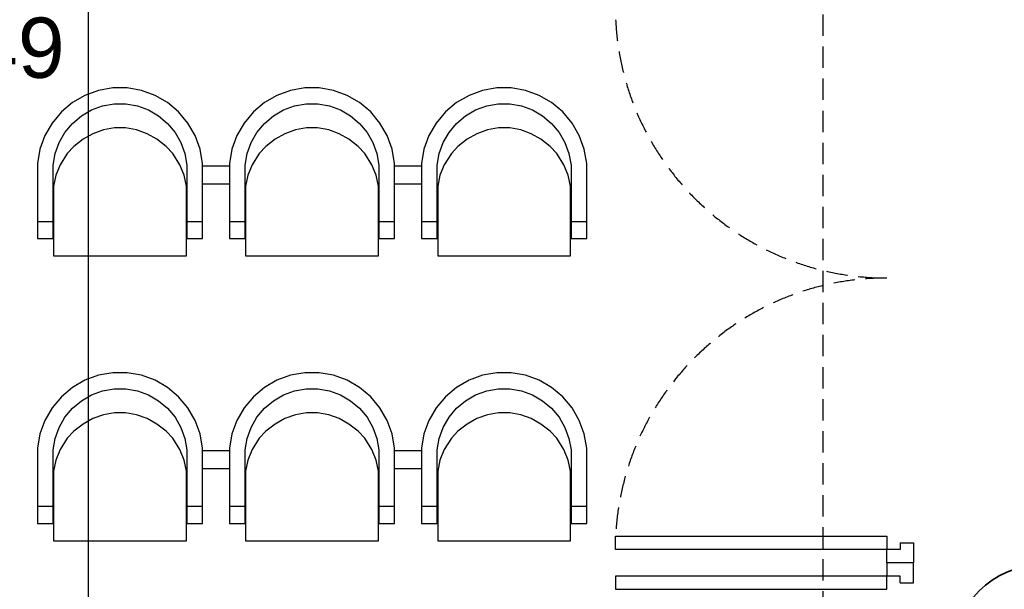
# Model space of a CAD drawing. Header units: millimetres. Extents: x -197461 to 862495, y -970068 to 63888.
# Tile 235 of 253: x -81728 to -78272, y -110220 to -108220. Entities that reach past the tile are written whole.
import ezdxf

# ---------------------------------------------------------------- set-up
doc = ezdxf.new("R2010")
doc.units = ezdxf.units.MM
doc.linetypes.add('Dashed', pattern=[112.5, 75, -37.5])
for name, color, linetype in [('2D Drafting - General', 7, 'CONTINUOUS'), ('Ar-Sienas.nojauc.', 7, 'CONTINUOUS'), ('hatch_mb', 7, 'CONTINUOUS'), ('UAS', 240, 'CONTINUOUS')]:
    doc.layers.add(name, color=color, linetype=linetype)
doc.styles.add('ARIAL', font='arialbd.ttf')

msp = doc.modelspace()

# ---------------------------------------------------------------- linework, layer by layer
at = {"layer": '2D Drafting - General', "color": 251, "linetype": 'Continuous', "lineweight": 35, "true_color": 0x636466}
msp.add_circle((-78143.81036, -110441.52782), 305.38719, dxfattribs=at)
at = {"layer": 'Ar-Sienas.nojauc.', "color": 251, "linetype": 'Dashed', "true_color": 0x636466}
msp.add_line((-78907.27004, -114127.17096), (-78907.27004, -108127.17096), dxfattribs=at)
at = {"layer": 'hatch_mb', "color": 9, "linetype": 'Continuous', "true_color": 0xc7c8ca}
for p, q in [((-81450.88884, -108468.51496), (-81498.57184, -108485.90957)), ((-81450.88884, -108468.51496), (-81498.57184, -108485.90957)), ((-81400.91684, -108459.68283), (-81450.88884, -108468.51496)), ((-81400.91684, -108459.68283), (-81450.88884, -108468.51496)), ((-81350.17284, -108459.68283), (-81400.91684, -108459.68283)), ((-81350.17284, -108459.68283), (-81400.91684, -108459.68283)), ((-81300.20084, -108468.51496), (-81350.17284, -108459.68283)), ((-81300.20084, -108468.51496), (-81350.17284, -108459.68283)), ((-81252.51784, -108485.90957), (-81300.20084, -108468.51496)), ((-81252.51784, -108485.90957), (-81300.20084, -108468.51496)), ((-80776.88884, -108468.51496), (-80824.57184, -108485.90957)), ((-80776.88884, -108468.51496), (-80824.57184, -108485.90957)), ((-80726.91684, -108459.68283), (-80776.88884, -108468.51496)), ((-80726.91684, -108459.68283), (-80776.88884, -108468.51496)), ((-80676.17284, -108459.68283), (-80726.91684, -108459.68283)), ((-80676.17284, -108459.68283), (-80726.91684, -108459.68283)), ((-80626.20084, -108468.51496), (-80676.17284, -108459.68283)), ((-80626.20084, -108468.51496), (-80676.17284, -108459.68283)), ((-80578.51784, -108485.90957), (-80626.20084, -108468.51496)), ((-80578.51784, -108485.90957), (-80626.20084, -108468.51496)), ((-80102.88884, -108468.51496), (-80150.57184, -108485.90957)), ((-80052.91684, -108459.68283), (-80102.88884, -108468.51496)), ((-80002.17284, -108459.68283), (-80052.91684, -108459.68283)), ((-79952.20084, -108468.51496), (-80002.17284, -108459.68283)), ((-79904.51784, -108485.90957), (-79952.20084, -108468.51496)), ((-81498.57184, -108485.90957), (-81542.51784, -108511.33852)), ((-81498.57184, -108485.90957), (-81542.51784, -108511.33852)), ((-81208.57184, -108511.33852), (-81252.51784, -108485.90957)), ((-81208.57184, -108511.33852), (-81252.51784, -108485.90957)), ((-80824.57184, -108485.90957), (-80868.51784, -108511.33852)), ((-80824.57184, -108485.90957), (-80868.51784, -108511.33852)), ((-80534.57184, -108511.33852), (-80578.51784, -108485.90957)), ((-80534.57184, -108511.33852), (-80578.51784, -108485.90957)), ((-80150.57184, -108485.90957), (-80194.51784, -108511.33852)), ((-79860.57184, -108511.33852), (-79904.51784, -108485.90957)), ((-81542.51784, -108511.33852), (-81581.38884, -108544.03094)), ((-81542.51784, -108511.33852), (-81581.38884, -108544.03094)), ((-81510.84984, -108557.85388), (-81475.23984, -108537.24692)), ((-81510.84984, -108557.85388), (-81475.23984, -108537.24692)), ((-81475.23984, -108537.24692), (-81436.59984, -108523.15086)), ((-81475.23984, -108537.24692), (-81436.59984, -108523.15086)), ((-81436.59984, -108523.15086), (-81396.10484, -108515.99455)), ((-81436.59984, -108523.15086), (-81396.10484, -108515.99455)), ((-81396.10484, -108515.99455), (-81354.98484, -108515.99455)), ((-81396.10484, -108515.99455), (-81354.98484, -108515.99455)), ((-81354.98484, -108515.99455), (-81314.48984, -108523.15086)), ((-81354.98484, -108515.99455), (-81314.48984, -108523.15086)), ((-81314.48984, -108523.15086), (-81275.84984, -108537.24692)), ((-81314.48984, -108523.15086), (-81275.84984, -108537.24692)), ((-81275.84984, -108537.24692), (-81240.23984, -108557.85388)), ((-81275.84984, -108537.24692), (-81240.23984, -108557.85388)), ((-81169.70084, -108544.03094), (-81208.57184, -108511.33852)), ((-81169.70084, -108544.03094), (-81208.57184, -108511.33852)), ((-80868.51784, -108511.33852), (-80907.38884, -108544.03094)), ((-80868.51784, -108511.33852), (-80907.38884, -108544.03094)), ((-80836.84984, -108557.85388), (-80801.23984, -108537.24692)), ((-80836.84984, -108557.85388), (-80801.23984, -108537.24692)), ((-80801.23984, -108537.24692), (-80762.59984, -108523.15086)), ((-80801.23984, -108537.24692), (-80762.59984, -108523.15086)), ((-80762.59984, -108523.15086), (-80722.10484, -108515.99455)), ((-80762.59984, -108523.15086), (-80722.10484, -108515.99455)), ((-80722.10484, -108515.99455), (-80680.98484, -108515.99455)), ((-80722.10484, -108515.99455), (-80680.98484, -108515.99455)), ((-80680.98484, -108515.99455), (-80640.48984, -108523.15086)), ((-80680.98484, -108515.99455), (-80640.48984, -108523.15086)), ((-80640.48984, -108523.15086), (-80601.84984, -108537.24692)), ((-80640.48984, -108523.15086), (-80601.84984, -108537.24692)), ((-80601.84984, -108537.24692), (-80566.23984, -108557.85388)), ((-80601.84984, -108537.24692), (-80566.23984, -108557.85388)), ((-80495.70084, -108544.03094), (-80534.57184, -108511.33852)), ((-80495.70084, -108544.03094), (-80534.57184, -108511.33852)), ((-80194.51784, -108511.33852), (-80233.38884, -108544.03094)), ((-80162.84984, -108557.85388), (-80127.23984, -108537.24692)), ((-80127.23984, -108537.24692), (-80088.59984, -108523.15086)), ((-80088.59984, -108523.15086), (-80048.10484, -108515.99455)), ((-80048.10484, -108515.99455), (-80006.98484, -108515.99455)), ((-80006.98484, -108515.99455), (-79966.48984, -108523.15086)), ((-79966.48984, -108523.15086), (-79927.84984, -108537.24692)), ((-79927.84984, -108537.24692), (-79892.23984, -108557.85388)), ((-79821.70084, -108544.03094), (-79860.57184, -108511.33852)), ((-81581.38884, -108544.03094), (-81614.00684, -108582.99068)), ((-81581.38884, -108544.03094), (-81614.00684, -108582.99068)), ((-81542.34984, -108584.34523), (-81510.84984, -108557.85388)), ((-81542.34984, -108584.34523), (-81510.84984, -108557.85388)), ((-81240.23984, -108557.85388), (-81208.73984, -108584.34523)), ((-81240.23984, -108557.85388), (-81208.73984, -108584.34523)), ((-81137.08284, -108582.99068), (-81169.70084, -108544.03094)), ((-81137.08284, -108582.99068), (-81169.70084, -108544.03094)), ((-80907.38884, -108544.03094), (-80940.00684, -108582.99068)), ((-80907.38884, -108544.03094), (-80940.00684, -108582.99068)), ((-80868.34984, -108584.34523), (-80836.84984, -108557.85388)), ((-80868.34984, -108584.34523), (-80836.84984, -108557.85388)), ((-80566.23984, -108557.85388), (-80534.73984, -108584.34523)), ((-80566.23984, -108557.85388), (-80534.73984, -108584.34523)), ((-80463.08284, -108582.99068), (-80495.70084, -108544.03094)), ((-80463.08284, -108582.99068), (-80495.70084, -108544.03094)), ((-80233.38884, -108544.03094), (-80266.00684, -108582.99068)), ((-80194.34984, -108584.34523), (-80162.84984, -108557.85388)), ((-79892.23984, -108557.85388), (-79860.73984, -108584.34523)), ((-79789.08284, -108582.99068), (-79821.70084, -108544.03094)), ((-81614.00684, -108582.99068), (-81639.37784, -108627.03701)), ((-81614.00684, -108582.99068), (-81639.37784, -108627.03701)), ((-81568.78084, -108615.91711), (-81542.34984, -108584.34523)), ((-81568.78084, -108615.91711), (-81542.34984, -108584.34523)), ((-81434.00184, -108607.00979), (-81470.99684, -108620.45109)), ((-81434.00184, -108607.00979), (-81470.99684, -108620.45109)), ((-81395.22984, -108600.18482), (-81434.00184, -108607.00979)), ((-81395.22984, -108600.18482), (-81434.00184, -108607.00979)), ((-81355.85984, -108600.18482), (-81395.22984, -108600.18482)), ((-81355.85984, -108600.18482), (-81395.22984, -108600.18482)), ((-81317.08784, -108607.00979), (-81355.85984, -108600.18482)), ((-81317.08784, -108607.00979), (-81355.85984, -108600.18482)), ((-81280.09284, -108620.45109), (-81317.08784, -108607.00979)), ((-81280.09284, -108620.45109), (-81317.08784, -108607.00979)), ((-81208.73984, -108584.34523), (-81182.30884, -108615.91711)), ((-81208.73984, -108584.34523), (-81182.30884, -108615.91711)), ((-81111.71184, -108627.03701), (-81137.08284, -108582.99068)), ((-81111.71184, -108627.03701), (-81137.08284, -108582.99068)), ((-80940.00684, -108582.99068), (-80965.37784, -108627.03701)), ((-80940.00684, -108582.99068), (-80965.37784, -108627.03701)), ((-80894.78084, -108615.91711), (-80868.34984, -108584.34523)), ((-80894.78084, -108615.91711), (-80868.34984, -108584.34523)), ((-80760.00184, -108607.00979), (-80796.99684, -108620.45109)), ((-80760.00184, -108607.00979), (-80796.99684, -108620.45109)), ((-80721.22984, -108600.18482), (-80760.00184, -108607.00979)), ((-80721.22984, -108600.18482), (-80760.00184, -108607.00979)), ((-80681.85984, -108600.18482), (-80721.22984, -108600.18482)), ((-80681.85984, -108600.18482), (-80721.22984, -108600.18482)), ((-80643.08784, -108607.00979), (-80681.85984, -108600.18482)), ((-80643.08784, -108607.00979), (-80681.85984, -108600.18482)), ((-80606.09284, -108620.45109), (-80643.08784, -108607.00979)), ((-80606.09284, -108620.45109), (-80643.08784, -108607.00979)), ((-80534.73984, -108584.34523), (-80508.30884, -108615.91711)), ((-80534.73984, -108584.34523), (-80508.30884, -108615.91711)), ((-80437.71184, -108627.03701), (-80463.08284, -108582.99068)), ((-80437.71184, -108627.03701), (-80463.08284, -108582.99068)), ((-80266.00684, -108582.99068), (-80291.37784, -108627.03701)), ((-80220.78084, -108615.91711), (-80194.34984, -108584.34523)), ((-80086.00184, -108607.00979), (-80122.99684, -108620.45109)), ((-80047.22984, -108600.18482), (-80086.00184, -108607.00979)), ((-80007.85984, -108600.18482), (-80047.22984, -108600.18482)), ((-79969.08784, -108607.00979), (-80007.85984, -108600.18482)), ((-79932.09284, -108620.45109), (-79969.08784, -108607.00979)), ((-79860.73984, -108584.34523), (-79834.30884, -108615.91711)), ((-79763.71184, -108627.03701), (-79789.08284, -108582.99068)), ((-81639.37784, -108627.03701), (-81656.73284, -108674.82889)), ((-81639.37784, -108627.03701), (-81656.73284, -108674.82889)), ((-81589.34084, -108651.60843), (-81568.78084, -108615.91711)), ((-81589.34084, -108651.60843), (-81568.78084, -108615.91711)), ((-81505.09284, -108640.10144), (-81537.25184, -108665.3629)), ((-81505.09284, -108640.10144), (-81537.25184, -108665.3629)), ((-81470.99684, -108620.45109), (-81505.09284, -108640.10144)), ((-81470.99684, -108620.45109), (-81505.09284, -108640.10144)), ((-81245.99684, -108640.10144), (-81280.09284, -108620.45109)), ((-81245.99684, -108640.10144), (-81280.09284, -108620.45109)), ((-81213.83784, -108665.3629), (-81245.99684, -108640.10144)), ((-81213.83784, -108665.3629), (-81245.99684, -108640.10144)), ((-81182.30884, -108615.91711), (-81161.74884, -108651.60843)), ((-81182.30884, -108615.91711), (-81161.74884, -108651.60843)), ((-81094.35684, -108674.82889), (-81111.71184, -108627.03701)), ((-81094.35684, -108674.82889), (-81111.71184, -108627.03701)), ((-80965.37784, -108627.03701), (-80982.73284, -108674.82889)), ((-80965.37784, -108627.03701), (-80982.73284, -108674.82889)), ((-80915.34084, -108651.60843), (-80894.78084, -108615.91711)), ((-80915.34084, -108651.60843), (-80894.78084, -108615.91711)), ((-80831.09284, -108640.10144), (-80863.25184, -108665.3629)), ((-80831.09284, -108640.10144), (-80863.25184, -108665.3629)), ((-80796.99684, -108620.45109), (-80831.09284, -108640.10144)), ((-80796.99684, -108620.45109), (-80831.09284, -108640.10144)), ((-80571.99684, -108640.10144), (-80606.09284, -108620.45109)), ((-80571.99684, -108640.10144), (-80606.09284, -108620.45109)), ((-80539.83784, -108665.3629), (-80571.99684, -108640.10144)), ((-80539.83784, -108665.3629), (-80571.99684, -108640.10144)), ((-80508.30884, -108615.91711), (-80487.74884, -108651.60843)), ((-80508.30884, -108615.91711), (-80487.74884, -108651.60843)), ((-80420.35684, -108674.82889), (-80437.71184, -108627.03701)), ((-80420.35684, -108674.82889), (-80437.71184, -108627.03701)), ((-80291.37784, -108627.03701), (-80308.73284, -108674.82889)), ((-80241.34084, -108651.60843), (-80220.78084, -108615.91711)), ((-80157.09284, -108640.10144), (-80189.25184, -108665.3629)), ((-80122.99684, -108620.45109), (-80157.09284, -108640.10144)), ((-79897.99684, -108640.10144), (-79932.09284, -108620.45109)), ((-79865.83784, -108665.3629), (-79897.99684, -108640.10144)), ((-79834.30884, -108615.91711), (-79813.74884, -108651.60843)), ((-79746.35684, -108674.82889), (-79763.71184, -108627.03701)), ((-81656.73284, -108674.82889), (-81665.54484, -108724.91499)), ((-81656.73284, -108674.82889), (-81665.54484, -108724.91499)), ((-81603.40484, -108690.33663), (-81589.34084, -108651.60843)), ((-81603.40484, -108690.33663), (-81589.34084, -108651.60843)), ((-81537.25184, -108665.3629), (-81560.55784, -108689.47937)), ((-81537.25184, -108665.3629), (-81560.55784, -108689.47937)), ((-81190.53184, -108689.47937), (-81213.83784, -108665.3629)), ((-81190.53184, -108689.47937), (-81213.83784, -108665.3629)), ((-81161.74884, -108651.60843), (-81147.68484, -108690.33663)), ((-81161.74884, -108651.60843), (-81147.68484, -108690.33663)), ((-81085.54484, -108724.91499), (-81094.35684, -108674.82889)), ((-81085.54484, -108724.91499), (-81094.35684, -108674.82889)), ((-80982.73284, -108674.82889), (-80991.54484, -108724.91499)), ((-80982.73284, -108674.82889), (-80991.54484, -108724.91499)), ((-80929.40484, -108690.33663), (-80915.34084, -108651.60843)), ((-80929.40484, -108690.33663), (-80915.34084, -108651.60843)), ((-80863.25184, -108665.3629), (-80886.55784, -108689.47937)), ((-80863.25184, -108665.3629), (-80886.55784, -108689.47937)), ((-80516.53184, -108689.47937), (-80539.83784, -108665.3629)), ((-80516.53184, -108689.47937), (-80539.83784, -108665.3629)), ((-80487.74884, -108651.60843), (-80473.68484, -108690.33663)), ((-80487.74884, -108651.60843), (-80473.68484, -108690.33663)), ((-80411.54484, -108724.91499), (-80420.35684, -108674.82889)), ((-80411.54484, -108724.91499), (-80420.35684, -108674.82889)), ((-80308.73284, -108674.82889), (-80317.54484, -108724.91499)), ((-80255.40484, -108690.33663), (-80241.34084, -108651.60843)), ((-80189.25184, -108665.3629), (-80212.55784, -108689.47937)), ((-79842.53184, -108689.47937), (-79865.83784, -108665.3629)), ((-79813.74884, -108651.60843), (-79799.68484, -108690.33663)), ((-79737.54484, -108724.91499), (-79746.35684, -108674.82889)), ((-81610.54484, -108730.9241), (-81603.40484, -108690.33663)), ((-81610.54484, -108730.9241), (-81603.40484, -108690.33663)), ((-81560.55784, -108689.47937), (-81585.24284, -108729.5048)), ((-81560.55784, -108689.47937), (-81585.24284, -108729.5048)), ((-81165.84684, -108729.5048), (-81190.53184, -108689.47937)), ((-81165.84684, -108729.5048), (-81190.53184, -108689.47937)), ((-81147.68484, -108690.33663), (-81140.54484, -108730.9241)), ((-81147.68484, -108690.33663), (-81140.54484, -108730.9241)), ((-80936.54484, -108730.9241), (-80929.40484, -108690.33663)), ((-80936.54484, -108730.9241), (-80929.40484, -108690.33663)), ((-80886.55784, -108689.47937), (-80911.24284, -108729.5048)), ((-80886.55784, -108689.47937), (-80911.24284, -108729.5048)), ((-80491.84684, -108729.5048), (-80516.53184, -108689.47937)), ((-80491.84684, -108729.5048), (-80516.53184, -108689.47937)), ((-80473.68484, -108690.33663), (-80466.54484, -108730.9241)), ((-80473.68484, -108690.33663), (-80466.54484, -108730.9241)), ((-80262.54484, -108730.9241), (-80255.40484, -108690.33663)), ((-80212.55784, -108689.47937), (-80237.24284, -108729.5048)), ((-79817.84684, -108729.5048), (-79842.53184, -108689.47937)), ((-79799.68484, -108690.33663), (-79792.54484, -108730.9241)), ((-81665.54484, -108724.91499), (-81665.54484, -108989.04721)), ((-81665.54484, -108724.91499), (-81665.54484, -108989.04721)), ((-81610.54484, -108989.04721), (-81610.54484, -108730.9241)), ((-81610.54484, -108989.04721), (-81610.54484, -108730.9241)), ((-81585.24284, -108729.5048), (-81600.70784, -108766.43468)), ((-81585.24284, -108729.5048), (-81600.70784, -108766.43468)), ((-81150.38184, -108766.43468), (-81165.84684, -108729.5048)), ((-81150.38184, -108766.43468), (-81165.84684, -108729.5048)), ((-81140.54484, -108730.9241), (-81140.54484, -108989.04721)), ((-81140.54484, -108730.9241), (-81140.54484, -108989.04721)), ((-81085.54484, -108989.04721), (-81085.54484, -108724.91499)), ((-81085.54484, -108989.04721), (-81085.54484, -108724.91499)), ((-81085.54484, -108732.94721), (-80991.54484, -108732.94721)), ((-81085.54484, -108732.94721), (-80991.54484, -108732.94721)), ((-80991.54484, -108724.91499), (-80991.54484, -108989.04721)), ((-80991.54484, -108724.91499), (-80991.54484, -108989.04721)), ((-80936.54484, -108989.04721), (-80936.54484, -108730.9241)), ((-80936.54484, -108989.04721), (-80936.54484, -108730.9241)), ((-80911.24284, -108729.5048), (-80926.70784, -108766.43468)), ((-80911.24284, -108729.5048), (-80926.70784, -108766.43468)), ((-80476.38184, -108766.43468), (-80491.84684, -108729.5048)), ((-80476.38184, -108766.43468), (-80491.84684, -108729.5048)), ((-80466.54484, -108730.9241), (-80466.54484, -108989.04721)), ((-80466.54484, -108730.9241), (-80466.54484, -108989.04721)), ((-80411.54484, -108989.04721), (-80411.54484, -108724.91499)), ((-80411.54484, -108989.04721), (-80411.54484, -108724.91499)), ((-80411.54484, -108732.94721), (-80317.54484, -108732.94721)), ((-80317.54484, -108724.91499), (-80317.54484, -108989.04721)), ((-80262.54484, -108989.04721), (-80262.54484, -108730.9241)), ((-80237.24284, -108729.5048), (-80252.70784, -108766.43468)), ((-79802.38184, -108766.43468), (-79817.84684, -108729.5048)), ((-79792.54484, -108730.9241), (-79792.54484, -108989.04721)), ((-79737.54484, -108989.04721), (-79737.54484, -108724.91499)), ((-81600.70784, -108766.43468), (-81608.54484, -108805.13843)), ((-81600.70784, -108766.43468), (-81608.54484, -108805.13843)), ((-81142.54484, -108805.13843), (-81150.38184, -108766.43468)), ((-81142.54484, -108805.13843), (-81150.38184, -108766.43468)), ((-80926.70784, -108766.43468), (-80934.54484, -108805.13843)), ((-80926.70784, -108766.43468), (-80934.54484, -108805.13843)), ((-80468.54484, -108805.13843), (-80476.38184, -108766.43468)), ((-80468.54484, -108805.13843), (-80476.38184, -108766.43468)), ((-80252.70784, -108766.43468), (-80260.54484, -108805.13843)), ((-79794.54484, -108805.13843), (-79802.38184, -108766.43468)), ((-81610.54484, -108826.99969), (-81608.54484, -108813.29435)), ((-81610.54484, -108826.99969), (-81608.54484, -108813.29435)), ((-81608.54484, -108805.13843), (-81608.54484, -109049.443)), ((-81608.54484, -108805.13843), (-81608.54484, -109049.443)), ((-81142.54484, -109049.443), (-81142.54484, -108805.13843)), ((-81142.54484, -109049.443), (-81142.54484, -108805.13843)), ((-81142.54484, -108810.51655), (-81141.15884, -108817.19095)), ((-81142.54484, -108810.51655), (-81141.15884, -108817.19095)), ((-81141.15884, -108817.19095), (-81140.54484, -108841.70772)), ((-81141.15884, -108817.19095), (-81140.54484, -108841.70772)), ((-81085.54484, -108795.94721), (-80991.54484, -108795.94721)), ((-81085.54484, -108795.94721), (-80991.54484, -108795.94721)), ((-80936.54484, -108826.99969), (-80934.54484, -108813.29435)), ((-80936.54484, -108826.99969), (-80934.54484, -108813.29435)), ((-80934.54484, -108805.13843), (-80934.54484, -109049.443)), ((-80934.54484, -108805.13843), (-80934.54484, -109049.443)), ((-80468.54484, -109049.443), (-80468.54484, -108805.13843)), ((-80468.54484, -109049.443), (-80468.54484, -108805.13843)), ((-80468.54484, -108810.51655), (-80467.15884, -108817.19095)), ((-80468.54484, -108810.51655), (-80467.15884, -108817.19095)), ((-80467.15884, -108817.19095), (-80466.54484, -108841.70772)), ((-80467.15884, -108817.19095), (-80466.54484, -108841.70772)), ((-80411.54484, -108795.94721), (-80317.54484, -108795.94721)), ((-80262.54484, -108826.99969), (-80260.54484, -108813.29435)), ((-80260.54484, -108805.13843), (-80260.54484, -109049.443)), ((-79794.54484, -109049.443), (-79794.54484, -108805.13843)), ((-79794.54484, -108810.51655), (-79793.15884, -108817.19095)), ((-79793.15884, -108817.19095), (-79792.54484, -108841.70772)), ((-81665.54484, -108928.36039), (-81610.54484, -108928.54828)), ((-81665.54484, -108928.36039), (-81610.54484, -108928.54828)), ((-81140.54484, -108928.54828), (-81085.54484, -108928.36039)), ((-81140.54484, -108928.54828), (-81085.54484, -108928.36039)), ((-80991.54484, -108928.36039), (-80936.54484, -108928.54828)), ((-80991.54484, -108928.36039), (-80936.54484, -108928.54828)), ((-80466.54484, -108928.54828), (-80411.54484, -108928.36039)), ((-80466.54484, -108928.54828), (-80411.54484, -108928.36039)), ((-80317.54484, -108928.36039), (-80262.54484, -108928.54828)), ((-79792.54484, -108928.54828), (-79737.54484, -108928.36039)), ((-81665.54484, -108989.04721), (-81610.54484, -108989.04721)), ((-81665.54484, -108989.04721), (-81610.54484, -108989.04721)), ((-81140.54484, -108989.04721), (-81085.54484, -108989.04721)), ((-81140.54484, -108989.04721), (-81085.54484, -108989.04721)), ((-80991.54484, -108989.04721), (-80936.54484, -108989.04721)), ((-80991.54484, -108989.04721), (-80936.54484, -108989.04721)), ((-80466.54484, -108989.04721), (-80411.54484, -108989.04721)), ((-80466.54484, -108989.04721), (-80411.54484, -108989.04721)), ((-80317.54484, -108989.04721), (-80262.54484, -108989.04721)), ((-79792.54484, -108989.04721), (-79737.54484, -108989.04721)), ((-81608.54484, -109049.443), (-81142.54484, -109049.443)), ((-81608.54484, -109049.443), (-81142.54484, -109049.443)), ((-80934.54484, -109049.443), (-80468.54484, -109049.443)), ((-80934.54484, -109049.443), (-80468.54484, -109049.443)), ((-80260.54484, -109049.443), (-79794.54484, -109049.443)), ((-81450.88884, -109468.51496), (-81498.57184, -109485.90957)), ((-81450.88884, -109468.51496), (-81498.57184, -109485.90957)), ((-81400.91684, -109459.68283), (-81450.88884, -109468.51496)), ((-81400.91684, -109459.68283), (-81450.88884, -109468.51496)), ((-81350.17284, -109459.68283), (-81400.91684, -109459.68283)), ((-81350.17284, -109459.68283), (-81400.91684, -109459.68283)), ((-81300.20084, -109468.51496), (-81350.17284, -109459.68283)), ((-81300.20084, -109468.51496), (-81350.17284, -109459.68283)), ((-81252.51784, -109485.90957), (-81300.20084, -109468.51496)), ((-81252.51784, -109485.90957), (-81300.20084, -109468.51496)), ((-80776.88884, -109468.51496), (-80824.57184, -109485.90957)), ((-80776.88884, -109468.51496), (-80824.57184, -109485.90957)), ((-80726.91684, -109459.68283), (-80776.88884, -109468.51496)), ((-80726.91684, -109459.68283), (-80776.88884, -109468.51496)), ((-80676.17284, -109459.68283), (-80726.91684, -109459.68283)), ((-80676.17284, -109459.68283), (-80726.91684, -109459.68283)), ((-80626.20084, -109468.51496), (-80676.17284, -109459.68283)), ((-80626.20084, -109468.51496), (-80676.17284, -109459.68283)), ((-80578.51784, -109485.90957), (-80626.20084, -109468.51496)), ((-80578.51784, -109485.90957), (-80626.20084, -109468.51496)), ((-80102.88884, -109468.51496), (-80150.57184, -109485.90957)), ((-80052.91684, -109459.68283), (-80102.88884, -109468.51496)), ((-80002.17284, -109459.68283), (-80052.91684, -109459.68283)), ((-79952.20084, -109468.51496), (-80002.17284, -109459.68283)), ((-79904.51784, -109485.90957), (-79952.20084, -109468.51496)), ((-81498.57184, -109485.90957), (-81542.51784, -109511.33852)), ((-81498.57184, -109485.90957), (-81542.51784, -109511.33852)), ((-81208.57184, -109511.33852), (-81252.51784, -109485.90957)), ((-81208.57184, -109511.33852), (-81252.51784, -109485.90957)), ((-80824.57184, -109485.90957), (-80868.51784, -109511.33852)), ((-80824.57184, -109485.90957), (-80868.51784, -109511.33852)), ((-80534.57184, -109511.33852), (-80578.51784, -109485.90957)), ((-80534.57184, -109511.33852), (-80578.51784, -109485.90957)), ((-80150.57184, -109485.90957), (-80194.51784, -109511.33852)), ((-79860.57184, -109511.33852), (-79904.51784, -109485.90957)), ((-81581.38884, -109544.03094), (-81614.00684, -109582.99068)), ((-81581.38884, -109544.03094), (-81614.00684, -109582.99068)), ((-81542.51784, -109511.33852), (-81581.38884, -109544.03094)), ((-81542.51784, -109511.33852), (-81581.38884, -109544.03094)), ((-81510.84984, -109557.85388), (-81475.23984, -109537.24692)), ((-81510.84984, -109557.85388), (-81475.23984, -109537.24692)), ((-81475.23984, -109537.24692), (-81436.59984, -109523.15086)), ((-81475.23984, -109537.24692), (-81436.59984, -109523.15086)), ((-81436.59984, -109523.15086), (-81396.10484, -109515.99455)), ((-81436.59984, -109523.15086), (-81396.10484, -109515.99455)), ((-81396.10484, -109515.99455), (-81354.98484, -109515.99455)), ((-81396.10484, -109515.99455), (-81354.98484, -109515.99455)), ((-81354.98484, -109515.99455), (-81314.48984, -109523.15086)), ((-81354.98484, -109515.99455), (-81314.48984, -109523.15086)), ((-81314.48984, -109523.15086), (-81275.84984, -109537.24692)), ((-81314.48984, -109523.15086), (-81275.84984, -109537.24692)), ((-81275.84984, -109537.24692), (-81240.23984, -109557.85388)), ((-81275.84984, -109537.24692), (-81240.23984, -109557.85388)), ((-81169.70084, -109544.03094), (-81208.57184, -109511.33852)), ((-81169.70084, -109544.03094), (-81208.57184, -109511.33852)), ((-81137.08284, -109582.99068), (-81169.70084, -109544.03094)), ((-81137.08284, -109582.99068), (-81169.70084, -109544.03094)), ((-80907.38884, -109544.03094), (-80940.00684, -109582.99068)), ((-80907.38884, -109544.03094), (-80940.00684, -109582.99068)), ((-80868.51784, -109511.33852), (-80907.38884, -109544.03094)), ((-80868.51784, -109511.33852), (-80907.38884, -109544.03094)), ((-80836.84984, -109557.85388), (-80801.23984, -109537.24692)), ((-80836.84984, -109557.85388), (-80801.23984, -109537.24692)), ((-80801.23984, -109537.24692), (-80762.59984, -109523.15086)), ((-80801.23984, -109537.24692), (-80762.59984, -109523.15086)), ((-80762.59984, -109523.15086), (-80722.10484, -109515.99455)), ((-80762.59984, -109523.15086), (-80722.10484, -109515.99455)), ((-80722.10484, -109515.99455), (-80680.98484, -109515.99455)), ((-80722.10484, -109515.99455), (-80680.98484, -109515.99455)), ((-80680.98484, -109515.99455), (-80640.48984, -109523.15086)), ((-80680.98484, -109515.99455), (-80640.48984, -109523.15086)), ((-80640.48984, -109523.15086), (-80601.84984, -109537.24692)), ((-80640.48984, -109523.15086), (-80601.84984, -109537.24692)), ((-80601.84984, -109537.24692), (-80566.23984, -109557.85388)), ((-80601.84984, -109537.24692), (-80566.23984, -109557.85388)), ((-80495.70084, -109544.03094), (-80534.57184, -109511.33852)), ((-80495.70084, -109544.03094), (-80534.57184, -109511.33852)), ((-80463.08284, -109582.99068), (-80495.70084, -109544.03094)), ((-80463.08284, -109582.99068), (-80495.70084, -109544.03094)), ((-80233.38884, -109544.03094), (-80266.00684, -109582.99068)), ((-80194.51784, -109511.33852), (-80233.38884, -109544.03094)), ((-80162.84984, -109557.85388), (-80127.23984, -109537.24692)), ((-80127.23984, -109537.24692), (-80088.59984, -109523.15086)), ((-80088.59984, -109523.15086), (-80048.10484, -109515.99455)), ((-80048.10484, -109515.99455), (-80006.98484, -109515.99455)), ((-80006.98484, -109515.99455), (-79966.48984, -109523.15086)), ((-79966.48984, -109523.15086), (-79927.84984, -109537.24692)), ((-79927.84984, -109537.24692), (-79892.23984, -109557.85388)), ((-79821.70084, -109544.03094), (-79860.57184, -109511.33852)), ((-79789.08284, -109582.99068), (-79821.70084, -109544.03094)), ((-81542.34984, -109584.34523), (-81510.84984, -109557.85388)), ((-81542.34984, -109584.34523), (-81510.84984, -109557.85388)), ((-81240.23984, -109557.85388), (-81208.73984, -109584.34523)), ((-81240.23984, -109557.85388), (-81208.73984, -109584.34523)), ((-80868.34984, -109584.34523), (-80836.84984, -109557.85388)), ((-80868.34984, -109584.34523), (-80836.84984, -109557.85388)), ((-80566.23984, -109557.85388), (-80534.73984, -109584.34523)), ((-80566.23984, -109557.85388), (-80534.73984, -109584.34523)), ((-80194.34984, -109584.34523), (-80162.84984, -109557.85388)), ((-79892.23984, -109557.85388), (-79860.73984, -109584.34523)), ((-81614.00684, -109582.99068), (-81639.37784, -109627.03701)), ((-81614.00684, -109582.99068), (-81639.37784, -109627.03701)), ((-81568.78084, -109615.91711), (-81542.34984, -109584.34523)), ((-81568.78084, -109615.91711), (-81542.34984, -109584.34523)), ((-81434.00184, -109607.00979), (-81470.99684, -109620.45109)), ((-81434.00184, -109607.00979), (-81470.99684, -109620.45109)), ((-81395.22984, -109600.18482), (-81434.00184, -109607.00979)), ((-81395.22984, -109600.18482), (-81434.00184, -109607.00979)), ((-81355.85984, -109600.18482), (-81395.22984, -109600.18482)), ((-81355.85984, -109600.18482), (-81395.22984, -109600.18482)), ((-81317.08784, -109607.00979), (-81355.85984, -109600.18482)), ((-81317.08784, -109607.00979), (-81355.85984, -109600.18482)), ((-81280.09284, -109620.45109), (-81317.08784, -109607.00979)), ((-81280.09284, -109620.45109), (-81317.08784, -109607.00979)), ((-81208.73984, -109584.34523), (-81182.30884, -109615.91711)), ((-81208.73984, -109584.34523), (-81182.30884, -109615.91711)), ((-81111.71184, -109627.03701), (-81137.08284, -109582.99068)), ((-81111.71184, -109627.03701), (-81137.08284, -109582.99068)), ((-80940.00684, -109582.99068), (-80965.37784, -109627.03701)), ((-80940.00684, -109582.99068), (-80965.37784, -109627.03701)), ((-80894.78084, -109615.91711), (-80868.34984, -109584.34523)), ((-80894.78084, -109615.91711), (-80868.34984, -109584.34523)), ((-80760.00184, -109607.00979), (-80796.99684, -109620.45109)), ((-80760.00184, -109607.00979), (-80796.99684, -109620.45109)), ((-80721.22984, -109600.18482), (-80760.00184, -109607.00979)), ((-80721.22984, -109600.18482), (-80760.00184, -109607.00979)), ((-80681.85984, -109600.18482), (-80721.22984, -109600.18482)), ((-80681.85984, -109600.18482), (-80721.22984, -109600.18482)), ((-80643.08784, -109607.00979), (-80681.85984, -109600.18482)), ((-80643.08784, -109607.00979), (-80681.85984, -109600.18482)), ((-80606.09284, -109620.45109), (-80643.08784, -109607.00979)), ((-80606.09284, -109620.45109), (-80643.08784, -109607.00979)), ((-80534.73984, -109584.34523), (-80508.30884, -109615.91711)), ((-80534.73984, -109584.34523), (-80508.30884, -109615.91711)), ((-80437.71184, -109627.03701), (-80463.08284, -109582.99068)), ((-80437.71184, -109627.03701), (-80463.08284, -109582.99068)), ((-80266.00684, -109582.99068), (-80291.37784, -109627.03701)), ((-80220.78084, -109615.91711), (-80194.34984, -109584.34523)), ((-80086.00184, -109607.00979), (-80122.99684, -109620.45109)), ((-80047.22984, -109600.18482), (-80086.00184, -109607.00979)), ((-80007.85984, -109600.18482), (-80047.22984, -109600.18482)), ((-79969.08784, -109607.00979), (-80007.85984, -109600.18482)), ((-79932.09284, -109620.45109), (-79969.08784, -109607.00979)), ((-79860.73984, -109584.34523), (-79834.30884, -109615.91711)), ((-79763.71184, -109627.03701), (-79789.08284, -109582.99068)), ((-81639.37784, -109627.03701), (-81656.73284, -109674.82889)), ((-81639.37784, -109627.03701), (-81656.73284, -109674.82889)), ((-81589.34084, -109651.60843), (-81568.78084, -109615.91711)), ((-81589.34084, -109651.60843), (-81568.78084, -109615.91711)), ((-81505.09284, -109640.10144), (-81537.25184, -109665.3629)), ((-81505.09284, -109640.10144), (-81537.25184, -109665.3629)), ((-81470.99684, -109620.45109), (-81505.09284, -109640.10144)), ((-81470.99684, -109620.45109), (-81505.09284, -109640.10144)), ((-81245.99684, -109640.10144), (-81280.09284, -109620.45109)), ((-81245.99684, -109640.10144), (-81280.09284, -109620.45109)), ((-81213.83784, -109665.3629), (-81245.99684, -109640.10144)), ((-81213.83784, -109665.3629), (-81245.99684, -109640.10144)), ((-81182.30884, -109615.91711), (-81161.74884, -109651.60843)), ((-81182.30884, -109615.91711), (-81161.74884, -109651.60843)), ((-81094.35684, -109674.82889), (-81111.71184, -109627.03701)), ((-81094.35684, -109674.82889), (-81111.71184, -109627.03701)), ((-80965.37784, -109627.03701), (-80982.73284, -109674.82889)), ((-80965.37784, -109627.03701), (-80982.73284, -109674.82889)), ((-80915.34084, -109651.60843), (-80894.78084, -109615.91711)), ((-80915.34084, -109651.60843), (-80894.78084, -109615.91711)), ((-80831.09284, -109640.10144), (-80863.25184, -109665.3629)), ((-80831.09284, -109640.10144), (-80863.25184, -109665.3629)), ((-80796.99684, -109620.45109), (-80831.09284, -109640.10144)), ((-80796.99684, -109620.45109), (-80831.09284, -109640.10144)), ((-80571.99684, -109640.10144), (-80606.09284, -109620.45109)), ((-80571.99684, -109640.10144), (-80606.09284, -109620.45109)), ((-80539.83784, -109665.3629), (-80571.99684, -109640.10144)), ((-80539.83784, -109665.3629), (-80571.99684, -109640.10144)), ((-80508.30884, -109615.91711), (-80487.74884, -109651.60843)), ((-80508.30884, -109615.91711), (-80487.74884, -109651.60843)), ((-80420.35684, -109674.82889), (-80437.71184, -109627.03701)), ((-80420.35684, -109674.82889), (-80437.71184, -109627.03701)), ((-80291.37784, -109627.03701), (-80308.73284, -109674.82889)), ((-80241.34084, -109651.60843), (-80220.78084, -109615.91711)), ((-80157.09284, -109640.10144), (-80189.25184, -109665.3629)), ((-80122.99684, -109620.45109), (-80157.09284, -109640.10144)), ((-79897.99684, -109640.10144), (-79932.09284, -109620.45109)), ((-79865.83784, -109665.3629), (-79897.99684, -109640.10144)), ((-79834.30884, -109615.91711), (-79813.74884, -109651.60843)), ((-79746.35684, -109674.82889), (-79763.71184, -109627.03701)), ((-81656.73284, -109674.82889), (-81665.54484, -109724.91499)), ((-81656.73284, -109674.82889), (-81665.54484, -109724.91499)), ((-81603.40484, -109690.33663), (-81589.34084, -109651.60843)), ((-81603.40484, -109690.33663), (-81589.34084, -109651.60843)), ((-81537.25184, -109665.3629), (-81560.55784, -109689.47937)), ((-81537.25184, -109665.3629), (-81560.55784, -109689.47937)), ((-81190.53184, -109689.47937), (-81213.83784, -109665.3629)), ((-81190.53184, -109689.47937), (-81213.83784, -109665.3629)), ((-81161.74884, -109651.60843), (-81147.68484, -109690.33663)), ((-81161.74884, -109651.60843), (-81147.68484, -109690.33663)), ((-81085.54484, -109724.91499), (-81094.35684, -109674.82889)), ((-81085.54484, -109724.91499), (-81094.35684, -109674.82889)), ((-80982.73284, -109674.82889), (-80991.54484, -109724.91499)), ((-80982.73284, -109674.82889), (-80991.54484, -109724.91499)), ((-80929.40484, -109690.33663), (-80915.34084, -109651.60843)), ((-80929.40484, -109690.33663), (-80915.34084, -109651.60843)), ((-80863.25184, -109665.3629), (-80886.55784, -109689.47937)), ((-80863.25184, -109665.3629), (-80886.55784, -109689.47937)), ((-80516.53184, -109689.47937), (-80539.83784, -109665.3629)), ((-80516.53184, -109689.47937), (-80539.83784, -109665.3629)), ((-80487.74884, -109651.60843), (-80473.68484, -109690.33663)), ((-80487.74884, -109651.60843), (-80473.68484, -109690.33663)), ((-80411.54484, -109724.91499), (-80420.35684, -109674.82889)), ((-80411.54484, -109724.91499), (-80420.35684, -109674.82889)), ((-80308.73284, -109674.82889), (-80317.54484, -109724.91499)), ((-80255.40484, -109690.33663), (-80241.34084, -109651.60843)), ((-80189.25184, -109665.3629), (-80212.55784, -109689.47937)), ((-79842.53184, -109689.47937), (-79865.83784, -109665.3629)), ((-79813.74884, -109651.60843), (-79799.68484, -109690.33663)), ((-79737.54484, -109724.91499), (-79746.35684, -109674.82889)), ((-81610.54484, -109730.9241), (-81603.40484, -109690.33663)), ((-81610.54484, -109730.9241), (-81603.40484, -109690.33663)), ((-81560.55784, -109689.47937), (-81585.24284, -109729.5048)), ((-81560.55784, -109689.47937), (-81585.24284, -109729.5048)), ((-81165.84684, -109729.5048), (-81190.53184, -109689.47937)), ((-81165.84684, -109729.5048), (-81190.53184, -109689.47937)), ((-81147.68484, -109690.33663), (-81140.54484, -109730.9241)), ((-81147.68484, -109690.33663), (-81140.54484, -109730.9241)), ((-80936.54484, -109730.9241), (-80929.40484, -109690.33663)), ((-80936.54484, -109730.9241), (-80929.40484, -109690.33663)), ((-80886.55784, -109689.47937), (-80911.24284, -109729.5048)), ((-80886.55784, -109689.47937), (-80911.24284, -109729.5048)), ((-80491.84684, -109729.5048), (-80516.53184, -109689.47937)), ((-80491.84684, -109729.5048), (-80516.53184, -109689.47937)), ((-80473.68484, -109690.33663), (-80466.54484, -109730.9241)), ((-80473.68484, -109690.33663), (-80466.54484, -109730.9241)), ((-80262.54484, -109730.9241), (-80255.40484, -109690.33663)), ((-80212.55784, -109689.47937), (-80237.24284, -109729.5048)), ((-79817.84684, -109729.5048), (-79842.53184, -109689.47937)), ((-79799.68484, -109690.33663), (-79792.54484, -109730.9241)), ((-81665.54484, -109724.91499), (-81665.54484, -109989.04721)), ((-81665.54484, -109724.91499), (-81665.54484, -109989.04721)), ((-81610.54484, -109989.04721), (-81610.54484, -109730.9241)), ((-81610.54484, -109989.04721), (-81610.54484, -109730.9241)), ((-81585.24284, -109729.5048), (-81600.70784, -109766.43468)), ((-81585.24284, -109729.5048), (-81600.70784, -109766.43468)), ((-81150.38184, -109766.43468), (-81165.84684, -109729.5048)), ((-81150.38184, -109766.43468), (-81165.84684, -109729.5048)), ((-81140.54484, -109730.9241), (-81140.54484, -109989.04721)), ((-81140.54484, -109730.9241), (-81140.54484, -109989.04721)), ((-81085.54484, -109989.04721), (-81085.54484, -109724.91499)), ((-81085.54484, -109989.04721), (-81085.54484, -109724.91499)), ((-81085.54484, -109732.94721), (-80991.54484, -109732.94721)), ((-81085.54484, -109732.94721), (-80991.54484, -109732.94721)), ((-80991.54484, -109724.91499), (-80991.54484, -109989.04721)), ((-80991.54484, -109724.91499), (-80991.54484, -109989.04721)), ((-80936.54484, -109989.04721), (-80936.54484, -109730.9241)), ((-80936.54484, -109989.04721), (-80936.54484, -109730.9241)), ((-80911.24284, -109729.5048), (-80926.70784, -109766.43468)), ((-80911.24284, -109729.5048), (-80926.70784, -109766.43468)), ((-80476.38184, -109766.43468), (-80491.84684, -109729.5048)), ((-80476.38184, -109766.43468), (-80491.84684, -109729.5048)), ((-80466.54484, -109730.9241), (-80466.54484, -109989.04721)), ((-80466.54484, -109730.9241), (-80466.54484, -109989.04721)), ((-80411.54484, -109989.04721), (-80411.54484, -109724.91499)), ((-80411.54484, -109989.04721), (-80411.54484, -109724.91499)), ((-80411.54484, -109732.94721), (-80317.54484, -109732.94721)), ((-80317.54484, -109724.91499), (-80317.54484, -109989.04721)), ((-80262.54484, -109989.04721), (-80262.54484, -109730.9241)), ((-80237.24284, -109729.5048), (-80252.70784, -109766.43468)), ((-79802.38184, -109766.43468), (-79817.84684, -109729.5048)), ((-79792.54484, -109730.9241), (-79792.54484, -109989.04721)), ((-79737.54484, -109989.04721), (-79737.54484, -109724.91499)), ((-81600.70784, -109766.43468), (-81608.54484, -109805.13843)), ((-81600.70784, -109766.43468), (-81608.54484, -109805.13843)), ((-81142.54484, -109805.13843), (-81150.38184, -109766.43468)), ((-81142.54484, -109805.13843), (-81150.38184, -109766.43468)), ((-80926.70784, -109766.43468), (-80934.54484, -109805.13843)), ((-80926.70784, -109766.43468), (-80934.54484, -109805.13843)), ((-80468.54484, -109805.13843), (-80476.38184, -109766.43468)), ((-80468.54484, -109805.13843), (-80476.38184, -109766.43468)), ((-80252.70784, -109766.43468), (-80260.54484, -109805.13843)), ((-79794.54484, -109805.13843), (-79802.38184, -109766.43468)), ((-81610.54484, -109826.99969), (-81608.54484, -109813.29435)), ((-81610.54484, -109826.99969), (-81608.54484, -109813.29435)), ((-81608.54484, -109805.13843), (-81608.54484, -110049.443)), ((-81608.54484, -109805.13843), (-81608.54484, -110049.443)), ((-81142.54484, -110049.443), (-81142.54484, -109805.13843)), ((-81142.54484, -110049.443), (-81142.54484, -109805.13843)), ((-81142.54484, -109810.51655), (-81141.15884, -109817.19095)), ((-81142.54484, -109810.51655), (-81141.15884, -109817.19095)), ((-81141.15884, -109817.19095), (-81140.54484, -109841.70772)), ((-81141.15884, -109817.19095), (-81140.54484, -109841.70772)), ((-81085.54484, -109795.94721), (-80991.54484, -109795.94721)), ((-81085.54484, -109795.94721), (-80991.54484, -109795.94721)), ((-80936.54484, -109826.99969), (-80934.54484, -109813.29435)), ((-80936.54484, -109826.99969), (-80934.54484, -109813.29435)), ((-80934.54484, -109805.13843), (-80934.54484, -110049.443)), ((-80934.54484, -109805.13843), (-80934.54484, -110049.443)), ((-80468.54484, -110049.443), (-80468.54484, -109805.13843)), ((-80468.54484, -110049.443), (-80468.54484, -109805.13843)), ((-80468.54484, -109810.51655), (-80467.15884, -109817.19095)), ((-80468.54484, -109810.51655), (-80467.15884, -109817.19095)), ((-80467.15884, -109817.19095), (-80466.54484, -109841.70772)), ((-80467.15884, -109817.19095), (-80466.54484, -109841.70772)), ((-80411.54484, -109795.94721), (-80317.54484, -109795.94721)), ((-80262.54484, -109826.99969), (-80260.54484, -109813.29435)), ((-80260.54484, -109805.13843), (-80260.54484, -110049.443)), ((-79794.54484, -110049.443), (-79794.54484, -109805.13843)), ((-79794.54484, -109810.51655), (-79793.15884, -109817.19095)), ((-79793.15884, -109817.19095), (-79792.54484, -109841.70772)), ((-81665.54484, -109928.36039), (-81610.54484, -109928.54828)), ((-81665.54484, -109928.36039), (-81610.54484, -109928.54828)), ((-81140.54484, -109928.54828), (-81085.54484, -109928.36039)), ((-81140.54484, -109928.54828), (-81085.54484, -109928.36039)), ((-80991.54484, -109928.36039), (-80936.54484, -109928.54828)), ((-80991.54484, -109928.36039), (-80936.54484, -109928.54828)), ((-80466.54484, -109928.54828), (-80411.54484, -109928.36039)), ((-80466.54484, -109928.54828), (-80411.54484, -109928.36039)), ((-80317.54484, -109928.36039), (-80262.54484, -109928.54828)), ((-79792.54484, -109928.54828), (-79737.54484, -109928.36039)), ((-81665.54484, -109989.04721), (-81610.54484, -109989.04721)), ((-81665.54484, -109989.04721), (-81610.54484, -109989.04721)), ((-81140.54484, -109989.04721), (-81085.54484, -109989.04721)), ((-81140.54484, -109989.04721), (-81085.54484, -109989.04721)), ((-80991.54484, -109989.04721), (-80936.54484, -109989.04721)), ((-80991.54484, -109989.04721), (-80936.54484, -109989.04721)), ((-80466.54484, -109989.04721), (-80411.54484, -109989.04721)), ((-80466.54484, -109989.04721), (-80411.54484, -109989.04721)), ((-80317.54484, -109989.04721), (-80262.54484, -109989.04721)), ((-79792.54484, -109989.04721), (-79737.54484, -109989.04721)), ((-81608.54484, -110049.443), (-81142.54484, -110049.443)), ((-81608.54484, -110049.443), (-81142.54484, -110049.443)), ((-80934.54484, -110049.443), (-80468.54484, -110049.443)), ((-80934.54484, -110049.443), (-80468.54484, -110049.443)), ((-80260.54484, -110049.443), (-79794.54484, -110049.443)), ((-79636.13494, -110080.65933), (-79636.13494, -110034.14771)), ((-79636.13494, -110173.68259), (-79636.13494, -110220.19422))]:
    msp.add_line(p, q, dxfattribs=at)
at = {"layer": 'hatch_mb', "color": 251, "linetype": 'Continuous', "true_color": 0x636466}
for p, q in [((-79636.13494, -110034.14771), (-78683.78167, -110034.14771)), ((-78683.78167, -110034.14771), (-78683.78167, -110080.65933)), ((-78637.27004, -110057.40352), (-78637.27004, -110080.65933)), ((-78637.27004, -110057.40352), (-78590.75842, -110057.40352)), ((-78590.75842, -110057.40352), (-78590.75842, -110127.17096)), ((-78683.78167, -110080.65933), (-79636.13494, -110080.65933)), ((-78637.27004, -110080.65933), (-78683.78167, -110080.65933)), ((-78683.78167, -110127.17096), (-78683.78167, -110080.65933)), ((-78590.75842, -110127.17096), (-78683.78167, -110127.17096)), ((-78590.75842, -110127.17096), (-78683.78167, -110127.17096)), ((-78683.78167, -110127.17096), (-78683.78167, -110173.68259)), ((-78590.75842, -110196.9384), (-78590.75842, -110127.17096)), ((-78683.78167, -110173.68259), (-79636.13494, -110173.68259)), ((-78683.78167, -110220.19422), (-78683.78167, -110173.68259)), ((-78637.27004, -110173.68259), (-78683.78167, -110173.68259)), ((-78637.27004, -110196.9384), (-78637.27004, -110173.68259)), ((-78637.27004, -110196.9384), (-78590.75842, -110196.9384)), ((-79636.13494, -110220.19422), (-78683.78167, -110220.19422))]:
    msp.add_line(p, q, dxfattribs=at)
at = {"layer": 'hatch_mb', "color": 251, "linetype": 'Dashed', "true_color": 0x636466}
for centre, start, end in [((-78683.78167, -108173.68259), 182.7960257, 270), ((-78683.78167, -110080.65933), 90, 177.2039743)]:
    msp.add_arc(centre, 953.48837, start, end, dxfattribs=at)
at = {"layer": 'UAS', "color": 1}
msp.add_lwpolyline([(-75718.54873, -115308.14301), (-78855.58599, -115308.14301), (-78855.58599, -116896.33619), (-79012.00012, -116896.33619), (-79012.00012, -115332.95878), (-81485.73939, -115332.95878), (-81485.73939, -107943.04752), (-79062.68496, -107943.04752), (-79062.68496, -107594.40604), (-87168.89244, -107594.40604), (-87168.89244, -116151.97555), (-92642.81989, -116151.97555), (-92642.81989, -116830.5463), (-91725.38882, -116830.5463), (-91725.38882, -120166.47637), (-91349.54122, -120166.47637), (-91349.54122, -116830.5463), (-87746.09709, -116830.5463), (-87746.09709, -125101.85908), (-83365.54446, -125101.85908)], dxfattribs=at)

# ---------------------------------------------------------------- next in the draw order: texts
at = {"layer": 'UAS', "color": 251, "linetype": 'Continuous', "lineweight": 20, "true_color": 0x636466, "insert": (-82267.4556, -108320.11872), "char_height": 211.4384766, "width": 1051.7117129, "attachment_point": 5, "style": 'ARIAL', "bg_fill": 3, "box_fill_scale": 1.1, "bg_fill_color": 256, "bg_fill_transparency": 0}
msp.add_mtext('\\A1;{\\fArial|b0|i0|c186|p34;\\C1;AD1/4/149}', dxfattribs=at)

doc.saveas('drawing.dxf')
